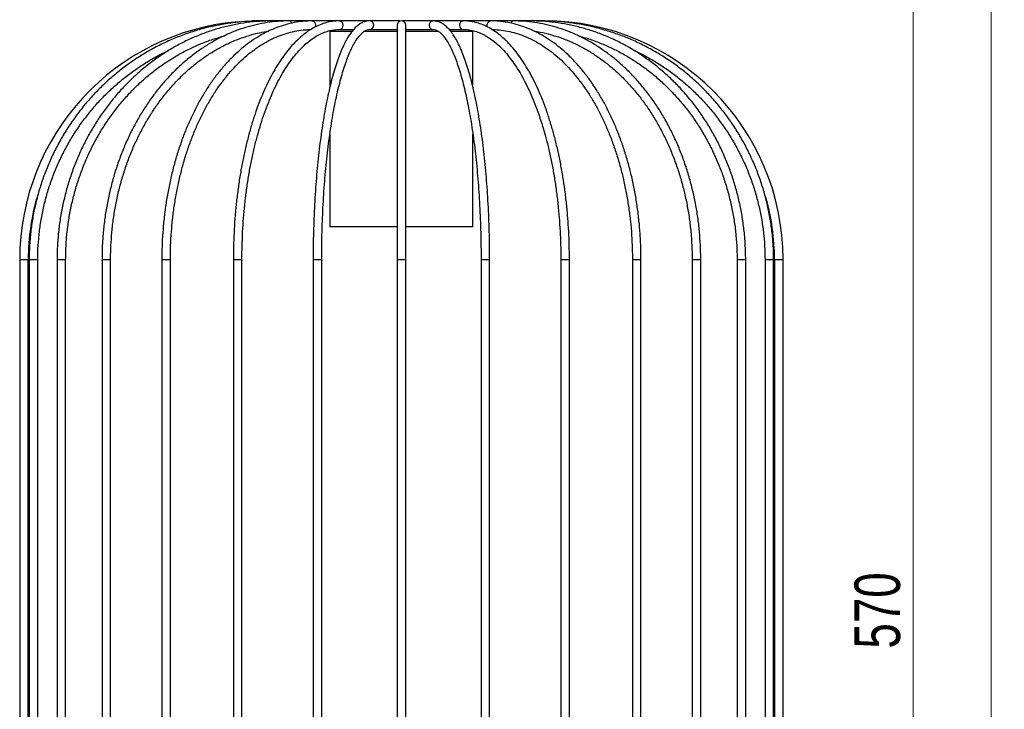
# Model space of a CAD drawing. Header units: millimetres. Extents: x 665 to 910, y 277 to 710.
# Tile 2 of 6: x 665 to 740, y 330 to 383. Entities that reach past the tile are written whole.
import ezdxf

# ---------------------------------------------------------------- set-up
doc = ezdxf.new("R2010")
doc.units = ezdxf.units.MM
doc.styles.add('SLDTEXTSTYLE0', font='TXT', dxfattribs={"width": 0.75})
doc.dimstyles.new('SLDDIMSTYLE0', dxfattribs={"dimtxt": 3.5, "dimasz": 3.556, "dimexe": 0, "dimexo": 0.0625, "dimgap": 0.875, "dimtad": 1, "dimdec": 0, "dimlfac": 5, "dimrnd": 1e-09, "dimzin": 12, "dimdsep": 46, "dimtxsty": 'SLDTEXTSTYLE0', "dimblk1": 'CLOSED', "dimblk2": 'CLOSED', "dimsah": 1, "dimcen": 0.09, "dimadec": 0, "dimazin": 3, "dimtfac": 1, "dimtdec": 0, "dimtofl": 0, "dimtmove": 0, "dimatfit": 3, "dimldrblk": 'CLOSED', "dimfxl": 0, "dimfrac": 2, "dimtolj": 1, "dimtzin": 12, "dimarcsym": 0})

# ---------------------------------------------------------------- blocks, each defined once
blk = doc.blocks.new('_Closed')
at = {"color": 0, "linetype": 'ByBlock', "lineweight": -2}
for p, q in [((-1, 0.166667), (0, 0)), ((-1, 0.166667), (-1, -0.166667)), ((0, 0), (-1, -0.166667)), ((0, 0), (-1, 0))]:
    blk.add_line(p, q, dxfattribs=at)
blk = doc.blocks.new('_D')
at = {"color": 7, "linetype": 'Continuous', "lineweight": 0}
for p, q in [((702.871, 560.395), (740.201, 560.395)), ((739.201, 560.395), (739.201, 277.208)), ((707.571, 277.208), (740.201, 277.208))]:
    blk.add_line(p, q, dxfattribs=at)
at = {"color": 7, "linetype": 'Continuous', "lineweight": 18, "xscale": 3.556, "yscale": 3.556}
for p, rotation in [((739.201, 560.395, -114), 90.0000000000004), ((739.201, 277.208, -114), 270.0000000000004)]:
    blk.add_blockref('_Closed', p, dxfattribs=dict(at, rotation=rotation))
at = {"color": 7, "linetype": 'Continuous', "lineweight": 18, "insert": (734.689, 405.881), "char_height": 3.5, "attachment_point": 1, "rotation": 90, "style": 'SLDTEXTSTYLE0'}
blk.add_mtext('1416', dxfattribs=at)
blk = doc.blocks.new('_D_1')
at = {"color": 7, "linetype": 'Continuous', "lineweight": 0}
for p, q in [((700.371, 391.208), (734.201, 391.208)), ((733.201, 391.208), (733.201, 277.208)), ((707.571, 277.208), (734.201, 277.208))]:
    blk.add_line(p, q, dxfattribs=at)
at = {"color": 7, "linetype": 'Continuous', "lineweight": 18, "xscale": 3.556, "yscale": 3.556}
for p, rotation in [((733.201, 391.208, -114), 90.0000000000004), ((733.201, 277.208, -114), 270.0000000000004)]:
    blk.add_blockref('_Closed', p, dxfattribs=dict(at, rotation=rotation))
at = {"color": 7, "linetype": 'Continuous', "lineweight": 18, "insert": (728.689, 334.823), "char_height": 3.5, "attachment_point": 1, "rotation": 90, "style": 'SLDTEXTSTYLE0'}
blk.add_mtext('570', dxfattribs=at)

msp = doc.modelspace()

# ---------------------------------------------------------------- linework, layer by layer
at = {"color": 7, "linetype": 'Continuous', "lineweight": 25}
for p, q in [((682.871, 383.022), (682.443, 383.017)), ((683.147, 383.022), (682.871, 383.022)), ((683.961, 383.022), (683.147, 383.022)), ((685.271, 383.022), (683.961, 383.022)), ((687.013, 383.022), (685.271, 383.022)), ((689.099, 383.022), (687.013, 383.022)), ((691.423, 383.022), (689.099, 383.022)), ((693.729, 383.022), (691.423, 383.022)), ((696.319, 383.022), (694.013, 383.022)), ((698.644, 383.022), (696.319, 383.022)), ((700.73, 383.022), (698.644, 383.022)), ((702.471, 383.022), (700.73, 383.022)), ((703.782, 383.022), (702.471, 383.022)), ((704.595, 383.022), (703.782, 383.022)), ((704.871, 383.022), (704.595, 383.022)), ((688.371, 382.208), (688.371, 377.923)), ((690.053, 382.208), (688.371, 382.208)), ((689.099, 382.362), (690.196, 382.362)), ((693.541, 382.208), (690.989, 382.208)), ((691.423, 382.362), (693.541, 382.362)), ((693.541, 382.692), (693.541, 364.692)), ((694.201, 364.692), (694.201, 382.692)), ((694.201, 382.362), (696.319, 382.362)), ((696.76, 382.208), (694.201, 382.208)), ((697.541, 382.362), (698.644, 382.362)), ((699.371, 382.208), (697.694, 382.208)), ((699.371, 377.925), (699.371, 382.208)), ((688.371, 374.308), (688.371, 367.208)), ((699.371, 367.208), (699.371, 374.297)), ((693.541, 367.208), (688.371, 367.208)), ((699.371, 367.208), (694.201, 367.208)), ((664.541, 364.692), (664.541, 301.527)), ((665.201, 301.527), (665.201, 364.692)), ((665.268, 364.692), (665.268, 301.527)), ((665.928, 301.527), (665.928, 364.692)), ((667.413, 364.692), (667.413, 301.527)), ((668.073, 301.527), (668.073, 364.692)), ((670.868, 364.692), (670.868, 301.527)), ((671.528, 301.527), (671.528, 364.692)), ((675.46, 364.692), (675.46, 301.527)), ((676.12, 301.527), (676.12, 364.692)), ((680.959, 364.692), (680.959, 301.527)), ((681.619, 301.527), (681.619, 364.692)), ((687.088, 364.692), (687.088, 301.527)), ((687.748, 301.527), (687.748, 364.692)), ((693.541, 364.692), (693.541, 301.527)), ((694.201, 301.527), (694.201, 364.692)), ((699.994, 364.692), (699.994, 301.527)), ((700.654, 301.527), (700.654, 364.692)), ((706.124, 364.692), (706.124, 301.527)), ((706.784, 301.527), (706.784, 364.692)), ((711.622, 364.692), (711.622, 301.527)), ((712.282, 301.527), (712.282, 364.692)), ((716.214, 364.692), (716.214, 301.527)), ((716.874, 301.527), (716.874, 364.692)), ((719.669, 364.692), (719.669, 301.527)), ((720.329, 301.527), (720.329, 364.692)), ((721.814, 364.692), (721.814, 301.527)), ((722.474, 301.527), (722.474, 364.692)), ((722.541, 364.692), (722.541, 301.527)), ((723.201, 301.527), (723.201, 364.692))]:
    msp.add_line(p, q, dxfattribs=at)
at = {"color": 8, "linetype": 'Continuous', "lineweight": 25}
for p, q in [((664.541, 364.692), (665.201, 364.692)), ((665.268, 364.692), (665.928, 364.692)), ((667.413, 364.692), (668.073, 364.692)), ((670.868, 364.692), (671.528, 364.692)), ((675.46, 364.692), (676.12, 364.692)), ((680.959, 364.692), (681.619, 364.692)), ((687.088, 364.692), (687.748, 364.692)), ((693.541, 364.692), (694.201, 364.692)), ((699.994, 364.692), (700.654, 364.692)), ((706.124, 364.692), (706.157, 364.692)), ((706.157, 364.692), (706.784, 364.692)), ((711.622, 364.692), (711.694, 364.692)), ((711.694, 364.692), (712.282, 364.692)), ((716.214, 364.692), (716.339, 364.692)), ((716.339, 364.692), (716.874, 364.692)), ((719.669, 364.692), (719.856, 364.692)), ((719.856, 364.692), (720.329, 364.692)), ((721.814, 364.692), (722.071, 364.692)), ((722.071, 364.692), (722.474, 364.692)), ((722.541, 364.692), (722.871, 364.692)), ((722.871, 364.692), (723.201, 364.692))]:
    msp.add_line(p, q, dxfattribs=at)
at = {"color": 8, "linetype": 'Continuous', "lineweight": 25, "flags": 128}
for points in [[(683.961, 383.022), (684.015, 382.996), (684.045, 382.958)], [(687.013, 383.022), (687.112, 382.996), (687.195, 382.925), (687.251, 382.818), (687.271, 382.692), (687.251, 382.565), (687.244, 382.544)], [(700.472, 382.692), (700.491, 382.818), (700.547, 382.925), (700.631, 382.996), (700.73, 383.022), (700.73, 383.022)], [(700.501, 382.538), (700.491, 382.565), (700.472, 382.692)]]:
    msp.add_lwpolyline(points, dxfattribs=at)
at = {"color": 7, "linetype": 'Continuous', "lineweight": 25}
for centre, radius, start, end in [((682.871, 364.692), 18.33, 94.61113, 180), ((693.871, 382.692), 0.33, 0, 180), ((693.729, 382.707), 0.314, 77.07449, 89.9968), ((694.013, 382.707), 0.314, 90.0032, 102.92551), ((704.871, 364.692), 18.33, 0, 90), ((682.871, 364.692), 17.67, 163.43922, 180), ((704.871, 364.692), 17.67, 0, 15.82397)]:
    msp.add_arc(centre, radius, start, end, dxfattribs=at)
at = {"color": 8, "linetype": 'Continuous', "lineweight": 25}
for centre, radius, start, end in [((685.235, 382.803), 0.221, 12.49831, 80.6554), ((689.071, 382.691), 0.331, 274.90068, 85.17151), ((691.417, 382.691), 0.33, 271.40881, 88.80773), ((696.322, 382.697), 0.325, 90.47334, 180.96175), ((698.655, 382.712), 0.309, 92.10807, 183.83719), ((702.495, 382.816), 0.207, 96.57607, 169.9493), ((703.792, 382.919), 0.103, 95.36672, 160.5714), ((696.323, 382.687), 0.326, 179.28471, 268.93657), ((698.661, 382.676), 0.315, 177.17988, 266.68331)]:
    msp.add_arc(centre, radius, start, end, dxfattribs=at)
at = {"color": 7, "linetype": 'Continuous', "lineweight": 25}
for points, knots in [([(683.147, 383.022), (682.961, 383.02), (682.426, 383.015), (681.541, 382.957), (680.498, 382.83), (679.465, 382.639), (678.444, 382.387), (677.439, 382.073), (676.454, 381.7), (675.492, 381.268), (674.557, 380.779), (673.651, 380.234), (672.777, 379.636), (671.94, 378.987), (671.141, 378.288), (670.383, 377.542), (669.67, 376.752), (669.003, 375.92), (668.384, 375.05), (667.817, 374.144), (667.302, 373.205), (666.842, 372.237), (666.438, 371.243), (666.092, 370.226), (665.805, 369.19), (665.577, 368.139), (665.41, 367.076), (665.306, 366.023), (665.271, 365.227), (665.269, 364.789), (665.268, 364.692)], [0, 0, 0, 0, 0.019847, 0.057214, 0.094584, 0.131955, 0.169326, 0.206697, 0.244069, 0.281443, 0.318817, 0.356192, 0.393569, 0.430947, 0.468326, 0.505707, 0.54309, 0.580474, 0.617859, 0.655246, 0.692634, 0.730023, 0.767413, 0.804805, 0.842197, 0.879591, 0.916985, 0.954379, 0.989809, 1, 1, 1, 1]), ([(683.961, 383.022), (683.788, 383.02), (683.292, 383.015), (682.473, 382.957), (681.508, 382.83), (680.551, 382.639), (679.607, 382.387), (678.677, 382.073), (677.765, 381.7), (676.874, 381.268), (676.008, 380.779), (675.17, 380.234), (674.362, 379.636), (673.586, 378.986), (672.847, 378.287), (672.146, 377.541), (671.485, 376.75), (670.868, 375.918), (670.295, 375.048), (669.77, 374.141), (669.294, 373.202), (668.868, 372.233), (668.494, 371.239), (668.174, 370.222), (667.908, 369.185), (667.698, 368.134), (667.543, 367.07), (667.448, 366.017), (667.415, 365.223), (667.414, 364.787), (667.413, 364.692)], [0, 0, 0, 0, 0.0198612, 0.0571941, 0.0945307, 0.1318686, 0.169209, 0.2065531, 0.2439018, 0.2812559, 0.318616, 0.3559827, 0.3933559, 0.4307359, 0.4681225, 0.5055154, 0.5429143, 0.5803188, 0.6177284, 0.6551425, 0.6925608, 0.7299826, 0.7674077, 0.8048354, 0.8422655, 0.8796976, 0.9171312, 0.9545662, 0.9900357, 1, 1, 1, 1]), ([(685.271, 383.022), (685.121, 383.02), (684.688, 383.015), (683.974, 382.957), (683.134, 382.83), (682.301, 382.639), (681.478, 382.386), (680.668, 382.073), (679.874, 381.699), (679.099, 381.267), (678.345, 380.777), (677.615, 380.232), (676.911, 379.634), (676.236, 378.983), (675.592, 378.283), (674.981, 377.536), (674.406, 376.745), (673.869, 375.912), (673.371, 375.041), (672.914, 374.133), (672.5, 373.193), (672.13, 372.224), (671.805, 371.229), (671.527, 370.211), (671.296, 369.174), (671.114, 368.122), (670.98, 367.058), (670.897, 366.005), (670.87, 365.215), (670.868, 364.783), (670.868, 364.692)], [0, 0, 0, 0, 0.019886, 0.057131, 0.094381, 0.131637, 0.168905, 0.20619, 0.243494, 0.28082, 0.318168, 0.355538, 0.392928, 0.430338, 0.467764, 0.505204, 0.542656, 0.580117, 0.617586, 0.65506, 0.692539, 0.73002, 0.767503, 0.804987, 0.842472, 0.879958, 0.917444, 0.95493, 0.990447, 1, 1, 1, 1]), ([(687.013, 383.022), (686.891, 383.02), (686.542, 383.014), (685.967, 382.957), (685.292, 382.829), (684.622, 382.638), (683.961, 382.385), (683.311, 382.071), (682.673, 381.697), (682.05, 381.264), (681.444, 380.774), (680.857, 380.227), (680.292, 379.627), (679.75, 378.975), (679.234, 378.273), (678.744, 377.524), (678.284, 376.731), (677.854, 375.897), (677.455, 375.024), (677.09, 374.116), (676.76, 373.175), (676.464, 372.205), (676.205, 371.21), (675.983, 370.192), (675.8, 369.155), (675.654, 368.103), (675.548, 367.04), (675.483, 365.987), (675.461, 365.203), (675.46, 364.777), (675.46, 364.692)], [0, 0, 0, 0, 0.019925, 0.056935, 0.093956, 0.131009, 0.168117, 0.205293, 0.242544, 0.279868, 0.317259, 0.354706, 0.392199, 0.429725, 0.467275, 0.504839, 0.542411, 0.579986, 0.617558, 0.655126, 0.692688, 0.730245, 0.767796, 0.80534, 0.84288, 0.880416, 0.917948, 0.955477, 0.991033, 1, 1, 1, 1]), ([(689.099, 383.022), (689.009, 383.02), (688.759, 383.014), (688.348, 382.956), (687.868, 382.827), (687.393, 382.636), (686.924, 382.383), (686.463, 382.068), (686.011, 381.692), (685.569, 381.256), (685.141, 380.762), (684.727, 380.211), (684.329, 379.607), (683.948, 378.952), (683.586, 378.248), (683.244, 377.497), (682.922, 376.703), (682.622, 375.868), (682.344, 374.995), (682.09, 374.087), (681.86, 373.146), (681.655, 372.178), (681.475, 371.183), (681.321, 370.167), (681.193, 369.132), (681.093, 368.082), (681.019, 367.02), (680.974, 365.969), (680.96, 365.192), (680.959, 364.772), (680.959, 364.692)], [0, 0, 0, 0, 0.019986, 0.056249, 0.092567, 0.129072, 0.165853, 0.202934, 0.240286, 0.277846, 0.315545, 0.353323, 0.391134, 0.428944, 0.466734, 0.504499, 0.542235, 0.579942, 0.617623, 0.65528, 0.692915, 0.730531, 0.768132, 0.805718, 0.843294, 0.880861, 0.918422, 0.955978, 0.991556, 1, 1, 1, 1]), ([(691.423, 383.022), (691.366, 383.019), (691.217, 383.013), (690.978, 382.949), (690.713, 382.82), (690.455, 382.631), (690.2, 382.379), (689.949, 382.06), (689.705, 381.678), (689.47, 381.236), (689.244, 380.738), (689.029, 380.187), (688.823, 379.585), (688.627, 378.933), (688.441, 378.233), (688.265, 377.488), (688.1, 376.7), (687.946, 375.87), (687.804, 375.003), (687.673, 374.101), (687.555, 373.166), (687.449, 372.203), (687.357, 371.214), (687.277, 370.202), (687.211, 369.172), (687.159, 368.126), (687.121, 367.068), (687.097, 366.021), (687.089, 365.227), (687.088, 364.79), (687.088, 364.692)], [0, 0, 0, 0, 0.020107, 0.052782, 0.086006, 0.120819, 0.157553, 0.19572, 0.234496, 0.27326, 0.311823, 0.35018, 0.388364, 0.426412, 0.464354, 0.502214, 0.54001, 0.577757, 0.615465, 0.653142, 0.690794, 0.728427, 0.766043, 0.803647, 0.841241, 0.878828, 0.916408, 0.953985, 0.989584, 1, 1, 1, 1]), ([(700.654, 364.692), (700.654, 364.879), (700.653, 365.424), (700.64, 366.324), (700.612, 367.388), (700.569, 368.442), (700.513, 369.484), (700.443, 370.508), (700.359, 371.513), (700.263, 372.495), (700.154, 373.449), (700.032, 374.374), (699.898, 375.265), (699.752, 376.12), (699.595, 376.936), (699.427, 377.711), (699.249, 378.441), (699.06, 379.125), (698.863, 379.76), (698.655, 380.345), (698.438, 380.877), (698.212, 381.357), (697.976, 381.782), (697.728, 382.15), (697.468, 382.461), (697.204, 382.701), (696.938, 382.872), (696.676, 382.978), (696.468, 383.018), (696.349, 383.021), (696.319, 383.022)], [0, 0, 0, 0, 0.019767, 0.057336, 0.094911, 0.132487, 0.170068, 0.207655, 0.245249, 0.282852, 0.320468, 0.358099, 0.395749, 0.433422, 0.471123, 0.508861, 0.546644, 0.584484, 0.622397, 0.660404, 0.698533, 0.736818, 0.775298, 0.814006, 0.852923, 0.891749, 0.925852, 0.958183, 0.98931, 1, 1, 1, 1]), ([(706.784, 364.692), (706.783, 364.88), (706.781, 365.426), (706.756, 366.33), (706.701, 367.397), (706.617, 368.455), (706.507, 369.5), (706.37, 370.528), (706.207, 371.537), (706.018, 372.522), (705.804, 373.481), (705.566, 374.41), (705.303, 375.305), (705.018, 376.165), (704.711, 376.985), (704.382, 377.764), (704.033, 378.498), (703.664, 379.185), (703.277, 379.823), (702.873, 380.41), (702.452, 380.942), (702.017, 381.419), (701.567, 381.837), (701.106, 382.194), (700.634, 382.49), (700.155, 382.722), (699.671, 382.89), (699.193, 382.991), (698.85, 383.02), (698.67, 383.021), (698.644, 383.022)], [0, 0, 0, 0, 0.019769, 0.057317, 0.094871, 0.132428, 0.16999, 0.20756, 0.245139, 0.28273, 0.320334, 0.357956, 0.395597, 0.43326, 0.470949, 0.508666, 0.546415, 0.584196, 0.62201, 0.659853, 0.697717, 0.735575, 0.773391, 0.811111, 0.848667, 0.885983, 0.923001, 0.959705, 0.994082, 1, 1, 1, 1]), ([(712.282, 364.692), (712.281, 364.881), (712.278, 365.428), (712.242, 366.334), (712.163, 367.403), (712.043, 368.463), (711.885, 369.51), (711.688, 370.541), (711.453, 371.551), (711.182, 372.538), (710.874, 373.499), (710.531, 374.429), (710.155, 375.326), (709.745, 376.186), (709.304, 377.007), (708.834, 377.786), (708.334, 378.519), (707.808, 379.205), (707.257, 379.841), (706.682, 380.425), (706.087, 380.953), (705.472, 381.426), (704.841, 381.839), (704.195, 382.193), (703.537, 382.486), (702.87, 382.717), (702.196, 382.885), (701.529, 382.988), (701.039, 383.02), (700.777, 383.021), (700.73, 383.022)], [0, 0, 0, 0, 0.019785, 0.05731, 0.09484, 0.132372, 0.169908, 0.207449, 0.244995, 0.282548, 0.320108, 0.357676, 0.395253, 0.432837, 0.470429, 0.508026, 0.545627, 0.583226, 0.620817, 0.658392, 0.695941, 0.733454, 0.770917, 0.808318, 0.845648, 0.882899, 0.920072, 0.957176, 0.992248, 1, 1, 1, 1]), ([(716.874, 364.692), (716.873, 364.881), (716.869, 365.43), (716.824, 366.336), (716.724, 367.406), (716.574, 368.467), (716.376, 369.515), (716.13, 370.546), (715.836, 371.557), (715.496, 372.544), (715.111, 373.504), (714.683, 374.435), (714.212, 375.331), (713.701, 376.191), (713.15, 377.011), (712.563, 377.788), (711.941, 378.521), (711.285, 379.205), (710.599, 379.84), (709.885, 380.421), (709.146, 380.949), (708.383, 381.42), (707.6, 381.833), (706.799, 382.187), (705.983, 382.48), (705.156, 382.712), (704.319, 382.881), (703.491, 382.985), (702.874, 383.019), (702.539, 383.021), (702.471, 383.022)], [0, 0, 0, 0, 0.019806, 0.05729, 0.094778, 0.132268, 0.169758, 0.20725, 0.244742, 0.282236, 0.31973, 0.357224, 0.394717, 0.432208, 0.469696, 0.507178, 0.544653, 0.582119, 0.619573, 0.657012, 0.694434, 0.731835, 0.769215, 0.806571, 0.843904, 0.881214, 0.918503, 0.955774, 0.991066, 1, 1, 1, 1]), ([(720.329, 364.692), (720.328, 364.882), (720.323, 365.431), (720.272, 366.337), (720.157, 367.407), (719.984, 368.468), (719.756, 369.515), (719.473, 370.546), (719.136, 371.556), (718.745, 372.543), (718.303, 373.503), (717.811, 374.433), (717.27, 375.328), (716.683, 376.188), (716.051, 377.007), (715.377, 377.784), (714.663, 378.516), (713.912, 379.2), (713.125, 379.833), (712.306, 380.415), (711.458, 380.942), (710.583, 381.413), (709.685, 381.827), (708.767, 382.181), (707.831, 382.475), (706.882, 382.708), (705.922, 382.878), (704.971, 382.984), (704.257, 383.019), (703.866, 383.021), (703.782, 383.022)], [0, 0, 0, 0, 0.019825, 0.057258, 0.094696, 0.132133, 0.16957, 0.207007, 0.244442, 0.281876, 0.319308, 0.356738, 0.394165, 0.431589, 0.469009, 0.506425, 0.543836, 0.581241, 0.61864, 0.656032, 0.693418, 0.730796, 0.768167, 0.805532, 0.84289, 0.880242, 0.917588, 0.954931, 0.990305, 1, 1, 1, 1]), ([(722.474, 364.692), (722.472, 364.882), (722.467, 365.431), (722.412, 366.338), (722.287, 367.407), (722.101, 368.467), (721.855, 369.514), (721.549, 370.544), (721.185, 371.554), (720.763, 372.541), (720.286, 373.5), (719.755, 374.429), (719.171, 375.325), (718.537, 376.183), (717.855, 377.002), (717.128, 377.779), (716.357, 378.511), (715.546, 379.195), (714.697, 379.828), (713.813, 380.41), (712.897, 380.938), (711.953, 381.409), (710.983, 381.823), (709.991, 382.178), (708.981, 382.472), (707.956, 382.706), (706.919, 382.877), (705.892, 382.983), (705.116, 383.019), (704.69, 383.021), (704.595, 383.022)], [0, 0, 0, 0, 0.019838, 0.05723, 0.094625, 0.13202, 0.169416, 0.20681, 0.244204, 0.281598, 0.31899, 0.356382, 0.393773, 0.431162, 0.46855, 0.505937, 0.543323, 0.580707, 0.618089, 0.65547, 0.69285, 0.730228, 0.767604, 0.804979, 0.842354, 0.879727, 0.917099, 0.95447, 0.989877, 1, 1, 1, 1]), ([(671.528, 364.692), (671.529, 364.876), (671.533, 365.412), (671.577, 366.299), (671.676, 367.347), (671.824, 368.387), (672.02, 369.412), (672.263, 370.421), (672.552, 371.409), (672.887, 372.374), (673.266, 373.31), (673.688, 374.216), (674.151, 375.088), (674.653, 375.922), (675.194, 376.717), (675.77, 377.468), (676.379, 378.174), (677.02, 378.832), (677.691, 379.44), (678.388, 379.995), (679.11, 380.496), (679.854, 380.94), (680.617, 381.327), (681.396, 381.655), (682.19, 381.921), (682.952, 382.121), (683.451, 382.201), (683.68, 382.238)], [0, 0, 0, 0, 0.021472, 0.062466, 0.103464, 0.14446, 0.185455, 0.226448, 0.267441, 0.308432, 0.349422, 0.390413, 0.431404, 0.472397, 0.513394, 0.554395, 0.595405, 0.636425, 0.677458, 0.718508, 0.759578, 0.800672, 0.841792, 0.88294, 0.924118, 0.965324, 1, 1, 1, 1]), ([(676.12, 364.692), (676.121, 364.876), (676.124, 365.413), (676.159, 366.301), (676.238, 367.351), (676.356, 368.39), (676.512, 369.417), (676.705, 370.426), (676.936, 371.415), (677.202, 372.379), (677.504, 373.316), (677.839, 374.222), (678.207, 375.093), (678.606, 375.927), (679.035, 376.721), (679.492, 377.471), (679.975, 378.176), (680.483, 378.833), (681.013, 379.439), (681.564, 379.992), (682.133, 380.491), (682.72, 380.935), (683.321, 381.32), (683.935, 381.648), (684.56, 381.915), (685.194, 382.122), (685.834, 382.267), (686.405, 382.345), (686.762, 382.354), (686.903, 382.357)], [0, 0, 0, 0, 0.020028, 0.058181, 0.096337, 0.13449, 0.172638, 0.210782, 0.248919, 0.287048, 0.32517, 0.363283, 0.401387, 0.439483, 0.477571, 0.515653, 0.553733, 0.591812, 0.629897, 0.667996, 0.706117, 0.744273, 0.78248, 0.820751, 0.859102, 0.897545, 0.936082, 0.974708, 1, 1, 1, 1]), ([(681.619, 364.692), (681.619, 364.877), (681.622, 365.415), (681.646, 366.305), (681.701, 367.357), (681.783, 368.399), (681.891, 369.427), (682.026, 370.439), (682.187, 371.429), (682.372, 372.396), (682.582, 373.334), (682.815, 374.241), (683.071, 375.114), (683.348, 375.949), (683.646, 376.743), (683.963, 377.494), (684.298, 378.198), (684.649, 378.853), (685.014, 379.457), (685.393, 380.007), (685.784, 380.503), (686.184, 380.942), (686.592, 381.324), (687.007, 381.647), (687.427, 381.911), (687.851, 382.116), (688.278, 382.261), (688.695, 382.347), (688.968, 382.357), (689.099, 382.362)], [0, 0, 0, 0, 0.019912, 0.057788, 0.095666, 0.13354, 0.171408, 0.209268, 0.247118, 0.284954, 0.322776, 0.36058, 0.398363, 0.436122, 0.473853, 0.511555, 0.549223, 0.586857, 0.624457, 0.662026, 0.699574, 0.737117, 0.774677, 0.812299, 0.850048, 0.888013, 0.9263, 0.964993, 1, 1, 1, 1]), ([(687.748, 364.692), (687.749, 364.878), (687.75, 365.418), (687.762, 366.311), (687.79, 367.366), (687.833, 368.411), (687.888, 369.444), (687.958, 370.459), (688.04, 371.453), (688.136, 372.424), (688.244, 373.366), (688.364, 374.278), (688.496, 375.155), (688.639, 375.994), (688.792, 376.792), (688.955, 377.547), (689.128, 378.255), (689.308, 378.914), (689.496, 379.521), (689.691, 380.073), (689.89, 380.569), (690.093, 381.006), (690.298, 381.382), (690.502, 381.696), (690.702, 381.947), (690.895, 382.136), (691.076, 382.265), (691.254, 382.347), (691.363, 382.356), (691.423, 382.362)], [0, 0, 0, 0, 0.019905, 0.057744, 0.095585, 0.133423, 0.171257, 0.209084, 0.246903, 0.284712, 0.322507, 0.360287, 0.398046, 0.43578, 0.473483, 0.511148, 0.548766, 0.586322, 0.623802, 0.661185, 0.698442, 0.735542, 0.772446, 0.809116, 0.845543, 0.881796, 0.918076, 0.954934, 1, 1, 1, 1]), ([(696.319, 382.362), (696.345, 382.36), (696.423, 382.357), (696.555, 382.32), (696.731, 382.226), (696.919, 382.073), (697.118, 381.856), (697.32, 381.581), (697.523, 381.246), (697.725, 380.851), (697.925, 380.396), (698.121, 379.884), (698.312, 379.315), (698.497, 378.693), (698.675, 378.02), (698.843, 377.297), (699.003, 376.529), (699.153, 375.718), (699.292, 374.867), (699.42, 373.979), (699.536, 373.057), (699.64, 372.106), (699.731, 371.128), (699.809, 370.126), (699.874, 369.105), (699.925, 368.069), (699.963, 367.02), (699.986, 365.981), (699.994, 365.204), (699.994, 364.78), (699.994, 364.692)], [0, 0, 0, 0, 0.019686, 0.058498, 0.094255, 0.132251, 0.168867, 0.205196, 0.24158, 0.278171, 0.314995, 0.352029, 0.389235, 0.426579, 0.464031, 0.501567, 0.53917, 0.576825, 0.614522, 0.652251, 0.690007, 0.727785, 0.765579, 0.803387, 0.841205, 0.879032, 0.916866, 0.954704, 0.990558, 1, 1, 1, 1]), ([(698.644, 382.362), (698.717, 382.36), (698.937, 382.355), (699.303, 382.301), (699.74, 382.175), (700.174, 381.987), (700.602, 381.738), (701.024, 381.429), (701.438, 381.062), (701.842, 380.638), (702.237, 380.157), (702.62, 379.622), (702.989, 379.033), (703.345, 378.393), (703.684, 377.703), (704.006, 376.966), (704.309, 376.185), (704.592, 375.363), (704.854, 374.502), (705.094, 373.605), (705.311, 372.676), (705.504, 371.718), (705.671, 370.734), (705.814, 369.729), (705.93, 368.705), (706.02, 367.667), (706.083, 366.618), (706.118, 365.625), (706.122, 364.982), (706.124, 364.692)], [0, 0, 0, 0, 0.019719, 0.059155, 0.09842, 0.137304, 0.175769, 0.21388, 0.251741, 0.289449, 0.327075, 0.364671, 0.402263, 0.439868, 0.477497, 0.515156, 0.552846, 0.590566, 0.628313, 0.666086, 0.703881, 0.741695, 0.779526, 0.81737, 0.855226, 0.893091, 0.930963, 0.968839, 1, 1, 1, 1]), ([(700.825, 382.359), (700.904, 382.358), (701.2, 382.353), (701.711, 382.299), (702.356, 382.173), (702.995, 381.983), (703.626, 381.732), (704.247, 381.42), (704.855, 381.049), (705.448, 380.62), (706.024, 380.135), (706.582, 379.594), (707.119, 379.001), (707.634, 378.357), (708.124, 377.664), (708.589, 376.925), (709.025, 376.142), (709.433, 375.319), (709.809, 374.457), (710.153, 373.56), (710.464, 372.631), (710.74, 371.673), (710.98, 370.691), (711.183, 369.686), (711.349, 368.664), (711.477, 367.628), (711.566, 366.581), (711.615, 365.6), (711.62, 364.97), (711.622, 364.692)], [0, 0, 0, 0, 0.01419, 0.052895, 0.091583, 0.130216, 0.16877, 0.207233, 0.245607, 0.283899, 0.322123, 0.360294, 0.398425, 0.436528, 0.474615, 0.512692, 0.550767, 0.588841, 0.626918, 0.665, 0.703089, 0.741184, 0.779286, 0.817394, 0.855507, 0.893625, 0.931747, 0.969871, 1, 1, 1, 1]), ([(704.085, 382.231), (704.234, 382.21), (704.655, 382.149), (705.341, 381.98), (706.139, 381.731), (706.924, 381.418), (707.693, 381.046), (708.443, 380.615), (709.172, 380.128), (709.877, 379.586), (710.556, 378.991), (711.205, 378.344), (711.824, 377.649), (712.409, 376.908), (712.958, 376.124), (713.471, 375.298), (713.944, 374.435), (714.376, 373.537), (714.766, 372.607), (715.112, 371.649), (715.413, 370.666), (715.667, 369.662), (715.875, 368.64), (716.035, 367.603), (716.145, 366.557), (716.205, 365.585), (716.211, 364.962), (716.214, 364.692)], [0, 0, 0, 0, 0.02264, 0.063954, 0.10525, 0.146523, 0.18777, 0.228989, 0.270181, 0.311347, 0.352489, 0.39361, 0.434713, 0.475802, 0.516879, 0.557947, 0.599008, 0.640064, 0.681116, 0.722166, 0.763214, 0.804262, 0.845309, 0.886356, 0.927402, 0.968448, 1, 1, 1, 1]), ([(668.073, 364.692), (668.075, 364.875), (668.079, 365.411), (668.13, 366.298), (668.244, 367.347), (668.415, 368.386), (668.641, 369.412), (668.922, 370.421), (669.256, 371.41), (669.643, 372.374), (670.081, 373.311), (670.569, 374.218), (671.104, 375.09), (671.686, 375.926), (672.311, 376.721), (672.977, 377.473), (673.683, 378.18), (674.426, 378.838), (675.202, 379.446), (676.01, 380.002), (676.847, 380.502), (677.708, 380.947), (678.593, 381.332), (679.446, 381.646), (680.011, 381.802), (680.268, 381.873)], [0, 0, 0, 0, 0.023352, 0.068039, 0.112731, 0.157423, 0.202115, 0.246808, 0.291502, 0.336197, 0.380895, 0.425595, 0.470299, 0.515007, 0.55972, 0.604438, 0.649163, 0.693895, 0.738635, 0.783383, 0.82814, 0.872907, 0.917683, 0.962468, 1, 1, 1, 1]), ([(707.518, 381.858), (707.687, 381.813), (708.164, 381.689), (708.934, 381.416), (709.824, 381.045), (710.692, 380.614), (711.535, 380.126), (712.35, 379.583), (713.135, 378.987), (713.886, 378.34), (714.601, 377.644), (715.278, 376.902), (715.913, 376.117), (716.505, 375.29), (717.052, 374.426), (717.551, 373.527), (718.001, 372.596), (718.4, 371.637), (718.747, 370.654), (719.041, 369.649), (719.28, 368.626), (719.464, 367.59), (719.591, 366.543), (719.659, 365.575), (719.666, 364.957), (719.669, 364.692)], [0, 0, 0, 0, 0.024611, 0.0695177, 0.1144177, 0.15931, 0.2041939, 0.2490691, 0.2939354, 0.3387929, 0.383642, 0.428483, 0.4733166, 0.5181434, 0.562964, 0.6077791, 0.6525894, 0.6973955, 0.742198, 0.7869974, 0.8317942, 0.8765888, 0.9213817, 0.9661732, 1, 1, 1, 1]), ([(665.928, 364.692), (665.93, 364.875), (665.935, 365.411), (665.99, 366.298), (666.113, 367.347), (666.299, 368.387), (666.544, 369.413), (666.848, 370.423), (667.211, 371.412), (667.631, 372.377), (668.106, 373.315), (668.635, 374.222), (669.216, 375.094), (669.847, 375.93), (670.525, 376.726), (671.248, 377.478), (672.014, 378.185), (672.82, 378.843), (673.662, 379.452), (674.539, 380.005), (675.316, 380.442), (675.809, 380.67), (675.99, 380.754)], [0, 0, 0, 0, 0.0273039, 0.0796492, 0.1320001, 0.1843511, 0.2367025, 0.2890545, 0.3414073, 0.393761, 0.446116, 0.4984724, 0.5508304, 0.6031902, 0.6555519, 0.7079157, 0.7602816, 0.8126498, 0.8650203, 0.9173931, 0.9697682, 1, 1, 1, 1]), ([(711.705, 380.777), (711.831, 380.72), (712.271, 380.522), (712.999, 380.124), (713.884, 379.583), (714.734, 378.986), (715.549, 378.339), (716.324, 377.643), (717.057, 376.901), (717.746, 376.114), (718.388, 375.288), (718.98, 374.423), (719.521, 373.523), (720.009, 372.592), (720.441, 371.633), (720.817, 370.649), (721.135, 369.643), (721.394, 368.62), (721.593, 367.583), (721.73, 366.536), (721.803, 365.57), (721.811, 364.955), (721.814, 364.692)], [0, 0, 0, 0, 0.020911, 0.073153, 0.125392, 0.17763, 0.229866, 0.282099, 0.334331, 0.38656, 0.438786, 0.491011, 0.543233, 0.595454, 0.647673, 0.69989, 0.752105, 0.80432, 0.856533, 0.908745, 0.960957, 1, 1, 1, 1])]:
    msp.add_open_spline(points, degree=3, knots=knots, dxfattribs=at)

# ---------------------------------------------------------------- dimensions: what is measured, and where the dimension line sits
at = {"color": 7, "linetype": 'Continuous', "lineweight": 18}
for base, p1, picture, middle in [((739.201, 277.208), (701.871, 560.395), '_D', (739.201, 411.053)), ((733.201, 277.208), (699.371, 391.208), '_D_1', (733.201, 338.702))]:
    dim = msp.add_linear_dim(base=base, p1=p1, p2=(706.571, 277.208), angle=90, dimstyle='SLDDIMSTYLE0', dxfattribs=at)
    dim.commit()
    dim.dimension.update_dxf_attribs({"geometry": picture, "text_midpoint": middle, "dimtype": 160})

doc.saveas('drawing.dxf')
